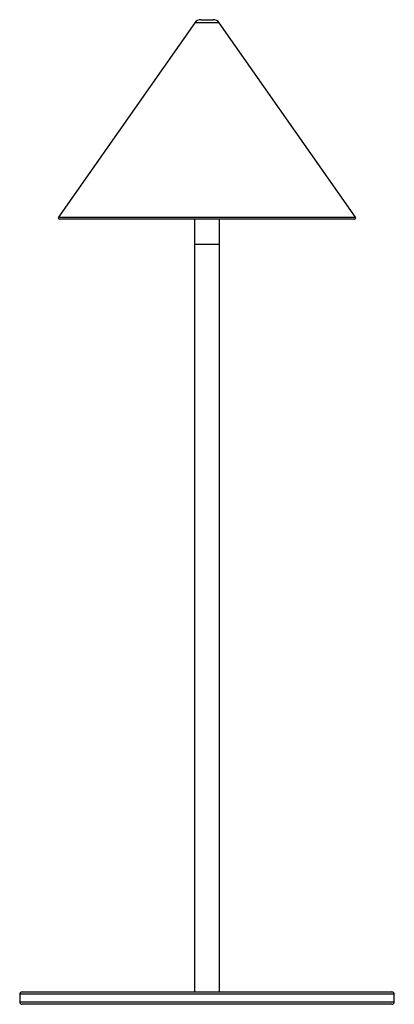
# Paper-space layout '_Derecha' of a CAD drawing. Header units: millimetres. Extents: x -395 to -245, y -137 to 258.
import ezdxf

# ---------------------------------------------------------------- set-up
doc = ezdxf.new("R2010")
doc.units = ezdxf.units.MM

psp = doc.layouts.new('_Derecha')

# ---------------------------------------------------------------- linework, layer by layer
at = {"color": 7, "linetype": 'Continuous', "lineweight": 25}
for p, q in [((-324.9, 256.88), (-379.45, 178.94)), ((-322.44, 258.16), (-317.56, 258.16)), ((-260.55, 178.94), (-315.1, 256.88)), ((-260.96, 178.16), (-379.04, 178.16)), ((-325, 178.16), (-325, -131.84)), ((-315, -131.84), (-315, 178.16)), ((-325, 168.16), (-315, 168.16)), ((-395, -132.84), (-395, -135.84)), ((-394, -131.84), (-246, -131.84)), ((-245, -135.84), (-245, -132.84)), ((-246, -136.84), (-394, -136.84))]:
    psp.add_line(p, q, dxfattribs=at)
at = {"color": 8, "linetype": 'Continuous', "lineweight": 25}
for p, q in [((-315.1, 256.88), (-324.9, 256.88)), ((-379.45, 178.94), (-260.55, 178.94)), ((-245, -132.84), (-395, -132.84)), ((-395, -135.84), (-245, -135.84))]:
    psp.add_line(p, q, dxfattribs=at)
at = {"color": 7, "linetype": 'Continuous', "lineweight": 25}
for centre, radius, start, end in [((-322.44, 255.16), 3, 90, 145.008), ((-317.56, 255.16), 3, 34.992, 90), ((-379.04, 178.66), 0.5, 145.008, 270), ((-260.96, 178.66), 0.5, 270, 34.992), ((-394, -132.84), 1, 90, 180), ((-246, -132.84), 1, 0, 90), ((-394, -135.84), 1, 180, 270), ((-246, -135.84), 1, 270, 0)]:
    psp.add_arc(centre, radius, start, end, dxfattribs=at)

doc.saveas('drawing.dxf')
